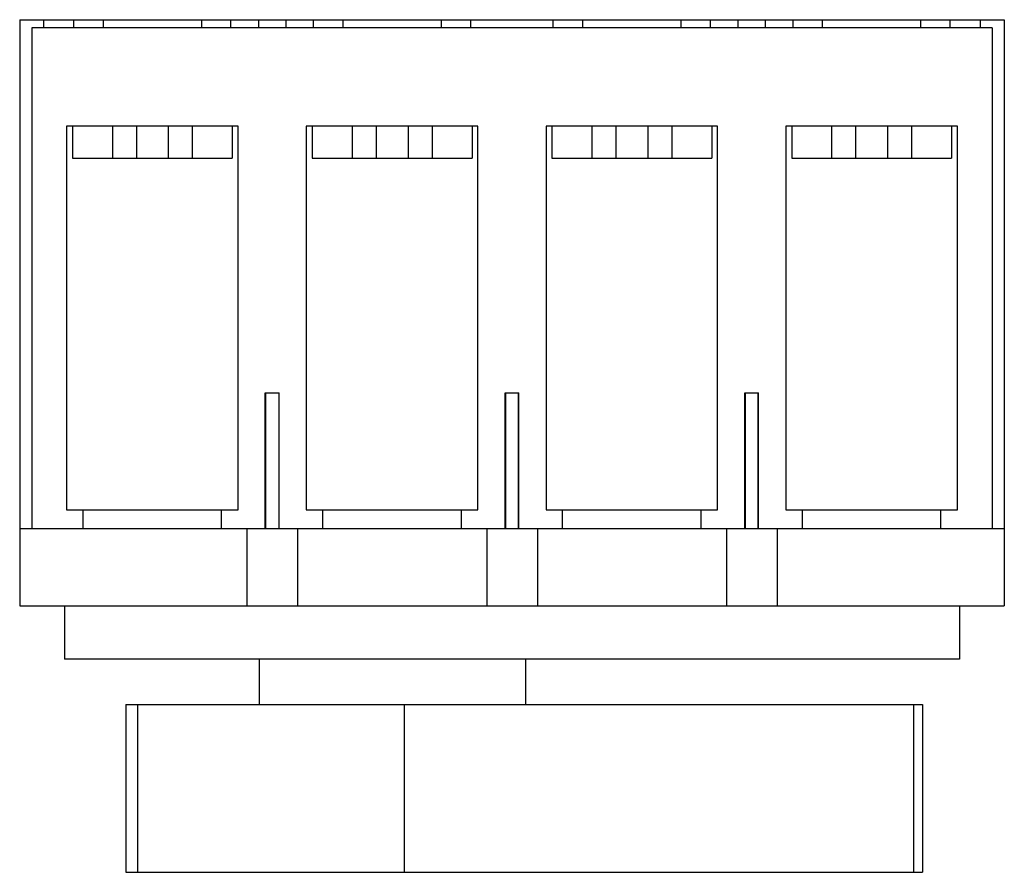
# Model space of a CAD drawing. Header units: millimetres. Extents: x 25 to 210, y 86 to 246.
import ezdxf

# ---------------------------------------------------------------- set-up
doc = ezdxf.new("R2010")
doc.units = ezdxf.units.MM
doc.header["$LTSCALE"] = 21.535588
doc.layers.get('0').update_dxf_attribs({"linetype": 'CONTINUOUS'})

msp = doc.modelspace()

# ---------------------------------------------------------------- linework, layer by layer
at = {"color": 7, "linetype": 'Continuous'}
for p, q in [((24.8, 246), (24.8, 136)), ((24.8, 246), (209.6, 246)), ((29.3, 246), (29.3, 244.5)), ((34.95, 244.5), (34.95, 246)), ((40.51, 244.5), (40.51, 246)), ((58.9, 246), (58.9, 244.5)), ((64.45, 244.5), (64.45, 246)), ((69.67, 244.5), (69.67, 246)), ((74.73, 246), (74.73, 244.5)), ((79.95, 244.5), (79.95, 246)), ((85.51, 244.5), (85.51, 246)), ((103.9, 246), (103.9, 244.5)), ((109.45, 244.5), (109.45, 246)), ((124.95, 244.5), (124.95, 246)), ((130.51, 244.5), (130.51, 246)), ((148.9, 246), (148.9, 244.5)), ((154.45, 244.5), (154.45, 246)), ((159.67, 244.5), (159.67, 246)), ((164.73, 246), (164.73, 244.5)), ((169.95, 244.5), (169.95, 246)), ((175.51, 244.5), (175.51, 246)), ((193.9, 246), (193.9, 244.5)), ((199.45, 244.5), (199.45, 246)), ((205.1, 246), (205.1, 244.5)), ((209.6, 246), (209.6, 136)), ((27.1, 244.5), (27.1, 150.5)), ((207.3, 244.5), (27.1, 244.5)), ((207.3, 244.5), (207.3, 150.5)), ((33.6, 226), (33.6, 154)), ((65.8, 226), (33.6, 226)), ((34.7, 226), (34.7, 220)), ((42.2, 226), (42.2, 220)), ((46.7, 226), (46.7, 220)), ((52.7, 226), (52.7, 220)), ((57.2, 226), (57.2, 220)), ((64.7, 226), (64.7, 220)), ((65.8, 154), (65.8, 226)), ((78.6, 226), (78.6, 154)), ((110.8, 226), (78.6, 226)), ((79.7, 226), (79.7, 220)), ((87.2, 226), (87.2, 220)), ((91.7, 226), (91.7, 220)), ((97.7, 226), (97.7, 220)), ((102.2, 226), (102.2, 220)), ((109.7, 226), (109.7, 220)), ((110.8, 154), (110.8, 226)), ((123.6, 226), (123.6, 154)), ((155.8, 226), (123.6, 226)), ((124.7, 226), (124.7, 220)), ((132.2, 226), (132.2, 220)), ((136.7, 226), (136.7, 220)), ((142.7, 226), (142.7, 220)), ((147.2, 226), (147.2, 220)), ((154.7, 226), (154.7, 220)), ((155.8, 154), (155.8, 226)), ((168.6, 226), (168.6, 154)), ((200.8, 226), (168.6, 226)), ((169.7, 226), (169.7, 220)), ((177.2, 226), (177.2, 220)), ((181.7, 226), (181.7, 220)), ((187.7, 226), (187.7, 220)), ((192.2, 226), (192.2, 220)), ((199.7, 226), (199.7, 220)), ((200.8, 154), (200.8, 226)), ((34.7, 220), (64.7, 220)), ((79.7, 220), (109.7, 220)), ((124.7, 220), (154.7, 220)), ((169.7, 220), (199.7, 220)), ((70.88, 150.5), (70.88, 176)), ((70.88, 176), (73.53, 176)), ((70.99, 150.5), (70.99, 176)), ((73.42, 176), (73.42, 150.5)), ((73.53, 150.5), (73.53, 176)), ((115.93, 150.5), (115.93, 176)), ((115.93, 176), (118.49, 176)), ((116.04, 150.5), (116.04, 176)), ((118.37, 176), (118.37, 150.5)), ((118.49, 150.5), (118.49, 176)), ((160.93, 176), (163.48, 176)), ((160.93, 150.5), (160.93, 176)), ((161.04, 150.5), (161.04, 176)), ((163.37, 176), (163.37, 150.5)), ((163.48, 150.5), (163.48, 176)), ((33.6, 154), (65.8, 154)), ((36.7, 150.5), (36.7, 154)), ((62.7, 150.5), (62.7, 154)), ((78.6, 154), (110.8, 154)), ((81.7, 150.5), (81.7, 154)), ((107.7, 150.5), (107.7, 154)), ((123.6, 154), (155.8, 154)), ((126.7, 150.5), (126.7, 154)), ((152.7, 150.5), (152.7, 154)), ((168.6, 154), (200.8, 154)), ((171.7, 150.5), (171.7, 154)), ((197.7, 150.5), (197.7, 154)), ((24.8, 150.5), (209.6, 150.5)), ((67.45, 150.5), (67.45, 136)), ((76.95, 150.5), (76.95, 136)), ((112.46, 150.5), (112.46, 136)), ((121.96, 150.5), (121.96, 136)), ((157.45, 150.5), (157.45, 136)), ((166.95, 150.5), (166.95, 136)), ((24.8, 136), (209.6, 136)), ((33.2, 136), (33.2, 126)), ((201.2, 136), (201.2, 126)), ((201.2, 126), (33.2, 126)), ((69.73, 126), (69.73, 117.5)), ((119.73, 126), (119.73, 117.5)), ((44.73, 117.5), (44.73, 86)), ((44.73, 117.5), (194.24, 117.5)), ((46.89, 117.5), (46.89, 86)), ((96.97, 117.5), (96.97, 86)), ((192.55, 117.5), (192.55, 86)), ((194.24, 117.5), (194.24, 86)), ((44.73, 86), (194.24, 86))]:
    msp.add_line(p, q, dxfattribs=at)

doc.saveas('drawing.dxf')
